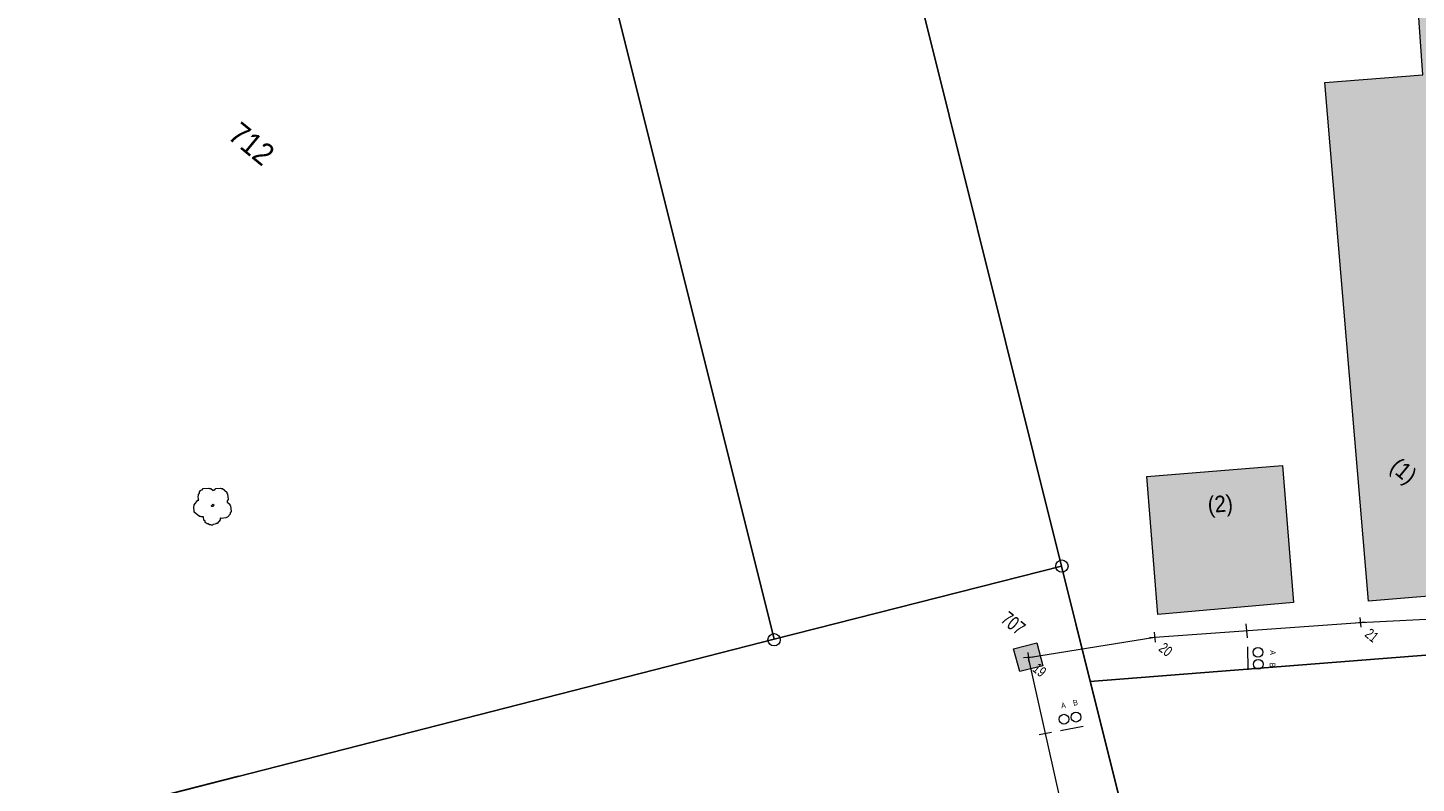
# Model space of a CAD drawing. Header units: metres. Extents: x -740 to 758, y -633 to 854.
# Tile 126 of 256: x -474 to -404, y 100 to 138. Entities that reach past the tile are written whole.
import ezdxf

# ---------------------------------------------------------------- set-up
doc = ezdxf.new("R2010")
doc.units = ezdxf.units.M
doc.header["$MEASUREMENT"] = 0
for name, color, linetype in [('Grundkarte.LOVION', 7, 'Continuous'), ('Grundkarte_Text.LOVION', 7, 'Continuous'), ('Telko.LOVION', 7, 'Continuous')]:
    doc.layers.add(name, color=color, linetype=linetype)
doc.styles.add('ERSTELLTER_STIL_1', font='arial.ttf')

msp = doc.modelspace()

# ---------------------------------------------------------------- hatches: boundary and pattern name
at = {"layer": 'Grundkarte.LOVION', "linetype": 'Continuous', "lineweight": 18}
for points in [[(-408.442, 135.501), (-406.235, 109.294), (-390.813, 110.565), (-394.137, 150.613), (-404.442, 149.606), (-403.486, 135.897)], [(-410.011, 109.22), (-410.569, 116.141), (-417.431, 115.588), (-416.867, 108.609)]]:
    msp.add_hatch(color=254, dxfattribs=at).paths.add_polyline_path(points)
at = {"layer": 'Telko.LOVION', "linetype": 'Continuous', "lineweight": 13}
msp.add_hatch(color=7, dxfattribs=at).paths.add_polyline_path([(-423.841, 105.725), (-422.687, 106.015), (-422.993, 107.182), (-424.16, 106.876)])

# ---------------------------------------------------------------- linework, layer by layer
at = {"layer": 'Grundkarte.LOVION', "color": 253, "linetype": 'Continuous', "lineweight": 18}
msp.add_lwpolyline([(-403.132, 106.582), (-420.29, 105.23), (-421.747, 111.058), (-437.326, 173.671), (-437.075, 175.942), (-436.292, 182.136), (-435.859, 185.873), (-435.29, 190.628), (-325.501, 184.397), (-304.432, 183.236), (-303.122, 166.812), (-298.83, 112.938), (-299.773, 112.905), (-306.945, 112.499), (-382.274, 108.178), (-399.64, 106.835)], close=True, dxfattribs=at)
at = {"layer": 'Grundkarte.LOVION', "color": 8, "linetype": 'Continuous', "lineweight": 18}
for points in [[(-403.132, 106.582), (-420.29, 105.23), (-421.747, 111.058), (-437.326, 173.671), (-437.075, 175.942), (-436.292, 182.136), (-435.859, 185.873), (-435.29, 190.628), (-325.501, 184.397), (-304.432, 183.236), (-303.122, 166.812), (-298.83, 112.938), (-299.773, 112.905), (-306.945, 112.499), (-382.274, 108.178), (-399.64, 106.835)], [(-450.971, 166.307), (-442.608, 171.765), (-440.644, 172.844), (-439.039, 173.356), (-437.326, 173.671), (-421.747, 111.058), (-436.252, 107.364)], [(-408.442, 135.501), (-403.486, 135.897), (-404.442, 149.606), (-394.137, 150.613), (-390.813, 110.565), (-406.235, 109.294)], [(-410.011, 109.22), (-416.867, 108.609), (-417.431, 115.588), (-410.569, 116.141)]]:
    msp.add_lwpolyline(points, close=True, dxfattribs=at)
at = {"layer": 'Grundkarte.LOVION', "color": 253, "linetype": 'Continuous', "lineweight": 18}
for points in [[(-473.65, 157.647), (-463.579, 160.139), (-458.924, 161.806), (-454.136, 164.225), (-450.971, 166.307), (-442.608, 171.765), (-440.644, 172.844), (-439.039, 173.356), (-437.326, 173.671), (-421.747, 111.058), (-414.464, 81.918), (-417.41, 81.217)], [(-417.41, 81.217), (-444.172, 74.403), (-417.41, 81.217), (-414.464, 81.918), (-420.29, 105.23), (-403.132, 106.582), (-399.64, 106.835), (-382.274, 108.178), (-306.945, 112.499), (-299.773, 112.905), (-298.83, 112.938), (-293.788, 48.969), (-298.83, 112.938), (-303.122, 166.812), (-235.576, 172.146)]]:
    msp.add_lwpolyline(points, dxfattribs=at)
at = {"layer": 'Grundkarte.LOVION', "color": 8, "linetype": 'Continuous', "lineweight": 18}
for points in [[(-404.417, 41.729), (-414.464, 81.918), (-420.29, 105.23), (-403.132, 106.582), (-399.64, 106.835), (-382.274, 108.178), (-306.945, 112.499), (-299.773, 112.905), (-298.83, 112.938), (-293.788, 48.969), (-298.83, 112.938), (-303.122, 166.812), (-235.576, 172.146)], [(-450.971, 166.307), (-436.252, 107.364), (-472.872, 97.99), (-436.252, 107.364), (-421.747, 111.058), (-414.464, 81.918)], [(-434.62, 76.853), (-476.54, 66.075), (-483.849, 95.183), (-463.319, 100.441), (-483.849, 95.183), (-490.958, 123.157), (-483.849, 95.183), (-476.54, 66.075), (-467.397, 29.699)]]:
    msp.add_lwpolyline(points, dxfattribs=at)
at = {"layer": 'Grundkarte.LOVION', "color": 9, "linetype": 'Continuous', "lineweight": 18}
for points in [[(-464.22, 113.496), (-464.247, 113.464), (-464.241, 113.405), (-464.4, 113.213), (-464.458, 113.207), (-464.485, 113.175), (-464.602, 113.163), (-464.628, 113.131), (-464.687, 113.125), (-464.719, 113.152), (-464.777, 113.146), (-464.842, 113.199), (-464.9, 113.193), (-464.997, 113.272), (-465.002, 113.331), (-465.067, 113.384), (-465.084, 113.559), (-465.201, 113.548), (-465.233, 113.574), (-465.292, 113.569), (-465.549, 113.78), (-465.577, 114.073), (-465.551, 114.105), (-465.557, 114.163), (-465.372, 114.388), (-465.313, 114.394), (-465.345, 114.421), (-465.362, 114.596), (-465.336, 114.628), (-465.342, 114.687), (-465.289, 114.751), (-465.295, 114.81), (-465.215, 114.906), (-465.157, 114.912), (-465.104, 114.976), (-464.811, 115.005), (-464.779, 114.978), (-464.721, 114.984), (-464.592, 114.878), (-464.566, 114.911), (-464.507, 114.916), (-464.454, 114.981), (-464.22, 115.003), (-464.188, 114.977), (-464.129, 114.983), (-463.904, 114.798), (-463.899, 114.739), (-463.867, 114.713), (-463.838, 114.42), (-463.891, 114.356), (-463.885, 114.297), (-463.756, 114.192), (-463.751, 114.133), (-463.719, 114.107), (-463.69, 113.814), (-463.743, 113.75), (-463.737, 113.691), (-463.869, 113.53), (-463.928, 113.525), (-463.954, 113.493), (-464.188, 113.47)], [(-464.603, 114.079), (-464.661, 114.074), (-464.693, 114.1), (-464.667, 114.132), (-464.64, 114.164), (-464.614, 114.196), (-464.55, 114.144), (-464.576, 114.111)]]:
    msp.add_lwpolyline(points, close=True, dxfattribs=at)
for centre, radius in [((-421.719, 111.061), 0.313), ((-436.26, 107.338), 0.312)]:
    msp.add_circle(centre, radius, dxfattribs=at)
at = {"layer": 'Telko.LOVION', "color": 1, "linetype": 'Continuous', "lineweight": 18}
msp.add_lwpolyline([(-445.313, 75.341), (-438.148, 77.179), (-427.578, 80.015), (-419.032, 82.388), (-420.825, 93.015), (-421.572, 98.233), (-423.409, 106.447), (-417.022, 107.471), (-406.645, 108.204), (-390.014, 109.047)], dxfattribs=at)
at = {"layer": 'Telko.LOVION', "color": 7, "linetype": 'Continuous', "lineweight": 13}
for points in [[(-412.432, 108.141), (-412.363, 107.438)], [(-406.896, 108.195), (-406.398, 108.243)], [(-406.671, 108.468), (-406.623, 107.97)], [(-417.285, 107.445), (-416.787, 107.494)], [(-417.061, 107.718), (-417.012, 107.22)], [(-423.448, 106.695), (-423.386, 106.213)], [(-412.334, 106.983), (-412.323, 105.817)], [(-423.659, 106.437), (-423.175, 106.47)], [(-422.866, 102.554), (-422.241, 102.66)], [(-421.791, 102.748), (-420.645, 102.964)]]:
    msp.add_lwpolyline(points, dxfattribs=at)
msp.add_lwpolyline([(-423.841, 105.725), (-424.16, 106.876), (-422.993, 107.182), (-422.687, 106.015)], close=True, dxfattribs=at)
msp.add_lwpolyline([(-423.841, 105.725), (-424.16, 106.876), (-422.993, 107.182), (-422.687, 106.015)], close=True, dxfattribs=at)
for centre, radius in [((-411.812, 106.703), 0.247), ((-411.8, 106.099), 0.247), ((-421.616, 103.323), 0.247), ((-421.01, 103.428), 0.248)]:
    msp.add_circle(centre, radius, dxfattribs=at)

# ---------------------------------------------------------------- texts
at = {"layer": 'Grundkarte_Text.LOVION', "color": 7, "linetype": 'Continuous', "lineweight": 13, "attachment_point": 7, "style": 'ERSTELLTER_STIL_1'}
for s, insert, char_height, rotation in [('{\\A1;\\W0.89449x;712}', (-463.917, 132.719), 1.12432, 320.58413), ('{\\A1;\\W0.89450x;(1)}', (-405.363, 115.772), 0.83073, 320.58386), ('{\\A1;\\W0.89449x;(2)}', (-414.298, 113.491), 0.83073, 4.66994)]:
    msp.add_mtext(s, dxfattribs=dict(at, insert=insert, char_height=char_height, rotation=rotation))
at = {"layer": 'Telko.LOVION', "color": 7, "linetype": 'Continuous', "lineweight": 13, "attachment_point": 7, "style": 'ERSTELLTER_STIL_1'}
for s, insert, char_height, rotation in [('{\\A1;\\W0.71559x;707}', (-424.866, 108.267), 0.71139, 320.58413), ('{\\A1;\\W0.71030x;A}', (-411.204, 106.806), 0.28554, 269.82825), ('{\\A1;\\W0.71559x;B}', (-411.218, 106.181), 0.28554, 269.82825), ('{\\A1;\\W0.71030x;A}', (-421.736, 103.862), 0.28577, 11.69617), ('{\\A1;\\W0.71562x;B}', (-421.126, 103.997), 0.28577, 11.69488)]:
    msp.add_mtext(s, dxfattribs=dict(at, insert=insert, char_height=char_height, rotation=rotation))
at = {"layer": 'Telko.LOVION', "color": 250, "linetype": 'Continuous', "lineweight": 18, "attachment_point": 7, "style": 'ERSTELLTER_STIL_1'}
for s, insert, char_height, rotation in [('{\\A1;\\W0.71558x;21}', (-406.459, 107.544), 0.53355, 320.58413), ('{\\A1;\\W0.71558x;20}', (-416.875, 106.819), 0.53354, 320.58397), ('{\\A1;\\W0.71558x;19}', (-423.247, 105.783), 0.53355, 320.58413)]:
    msp.add_mtext(s, dxfattribs=dict(at, insert=insert, char_height=char_height, rotation=rotation))

doc.saveas('drawing.dxf')
